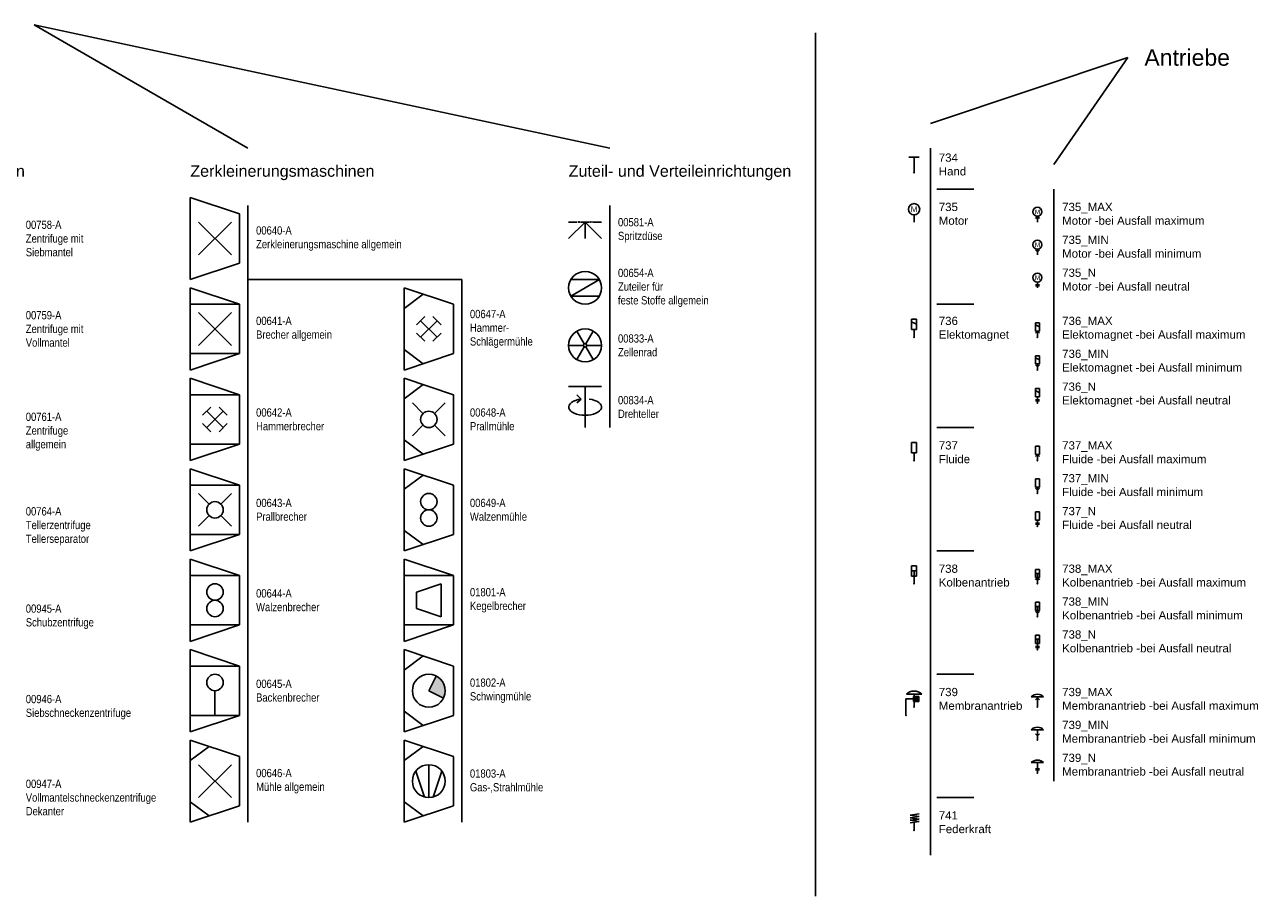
# Model space of a CAD drawing. Header units: millimetres. Extents: x 0 to 3254, y 0 to 841.
# Tile 6 of 15: x 610 to 986, y 230 to 495. Entities that reach past the tile are written whole.
import ezdxf
from ezdxf.enums import TextEntityAlignment as Align

# ---------------------------------------------------------------- set-up
doc = ezdxf.new("R2010")
doc.units = ezdxf.units.MM
doc.linetypes.add('AUSGEZOGEN', pattern=[0])
doc.layers.add('1', color=7, linetype='AUSGEZOGEN')
doc.styles.add('PLM2', font='ARIALN.TTF')
doc.styles.get("Standard").update_dxf_attribs({"font": 'arial.ttf'})
doc.styles.add('TXT', font='arial.ttf', dxfattribs={"height": 1.1})

# ---------------------------------------------------------------- blocks, each defined once
blk = doc.blocks.new('735')
at = {"color": 0, "linetype": 'ByBlock', "lineweight": -2}
blk.add_line((0, 0), (0, 1.75), dxfattribs=at)
blk.add_circle((0, 3.12), 1.38, dxfattribs=at)
at = {"color": 0, "linetype": 'ByBlock', "lineweight": -2, "style": 'TXT'}
blk.add_attdef('M', text='', height=1.38, dxfattribs=at).set_placement((0, 3.12), align=Align.MIDDLE)
blk = doc.blocks.new('734')
at = {"color": 0, "linetype": 'ByBlock', "lineweight": -2}
for p, q in [((1.25, 3.75), (-1.25, 3.75)), ((0, 0), (0, 3.75))]:
    blk.add_line(p, q, dxfattribs=at)
at = {"color": 0}
blk.add_point((0, 0), dxfattribs=at)
blk = doc.blocks.new('736')
at = {"color": 0, "linetype": 'ByBlock', "lineweight": -2}
for p, q in [((-0.625, 1.875), (-0.625, 4.375)), ((-0.625, 4.375), (0.625, 4.375)), ((-0.625, 3.75), (0.625, 3.125)), ((0.625, 4.375), (0.625, 1.875)), ((0.625, 1.875), (-0.625, 1.875)), ((0, 0), (0, 1.875))]:
    blk.add_line(p, q, dxfattribs=at)
at = {"color": 0}
blk.add_point((0, 0), dxfattribs=at)
blk = doc.blocks.new('737')
at = {"color": 0, "linetype": 'AUSGEZOGEN'}
for p, q in [((-0.625, 4.375), (0.625, 4.375)), ((-0.625, 1.875), (-0.625, 4.375)), ((0.625, 4.375), (0.625, 1.875)), ((0.625, 1.875), (-0.625, 1.875)), ((0, 0), (0, 1.875))]:
    blk.add_line(p, q, dxfattribs=at)
at = {"color": 0}
blk.add_point((0, 0), dxfattribs=at)
blk = doc.blocks.new('739_MAX')
at = {"color": 0, "linetype": 'ByBlock', "lineweight": -2}
for p, q in [((1.5, 2.5), (-1.5, 2.5)), ((-0.5, 1.75), (0, 2.25)), ((0, 0), (0, 2.5)), ((0.5, 1.75), (0, 2.25))]:
    blk.add_line(p, q, dxfattribs=at)
blk.add_arc((0, 1.04), 2.09, 44.2706, 135.7294, dxfattribs=at)
blk.add_point((0, 0), dxfattribs=at)
for tag, p in [('+', (1.25, 2.5)), ('-', (1.25, 1.25))]:
    blk.add_attdef(tag, p, '', height=1, dxfattribs=at)
blk = doc.blocks.new('739_MIN')
at = {"color": 0, "linetype": 'ByBlock', "lineweight": -2}
for p, q in [((1.5, 2.5), (-1.5, 2.5)), ((-0.5, 1.5), (0, 1)), ((0, 0), (0, 2.5)), ((0.5, 1.5), (0, 1))]:
    blk.add_line(p, q, dxfattribs=at)
blk.add_arc((0, 1.04), 2.09, 44.2706, 135.7294, dxfattribs=at)
blk.add_point((0, 0), dxfattribs=at)
for tag, p in [('+', (1.25, 2.5)), ('-', (1.25, 1.25))]:
    blk.add_attdef(tag, p, '', height=1, dxfattribs=at)
blk = doc.blocks.new('739_N')
at = {"color": 0, "linetype": 'ByBlock', "lineweight": -2}
for p, q in [((1.5, 2.5), (-1.5, 2.5)), ((-0.5, 1), (0.5, 1)), ((-0.5, 0.75), (0.5, 0.75)), ((0, 0), (0, 2.5))]:
    blk.add_line(p, q, dxfattribs=at)
blk.add_arc((0, 1.04), 2.09, 44.2706, 135.7294, dxfattribs=at)
blk.add_point((0, 0), dxfattribs=at)
for tag, p in [('+', (1.25, 2.5)), ('-', (1.25, 1.25))]:
    blk.add_attdef(tag, p, '', height=1, dxfattribs=at)
blk = doc.blocks.new('740')
at = {"color": 0, "linetype": 'ByBlock', "lineweight": -2}
for p, q in [((0, 0), (0, 4)), ((0, 4), (1.88, 4)), ((1.88, 3.37), (1.88, 4.62)), ((1.88, 4.62), (3.12, 4.62)), ((1.88, 4.62), (1.88, 4.62)), ((1.88, 3.48), (3.01, 4.62)), ((1.88, 3.66), (2.84, 4.62)), ((1.88, 3.84), (2.66, 4.62)), ((1.88, 4.01), (2.48, 4.62)), ((1.88, 4.19), (2.31, 4.62)), ((1.88, 4.37), (2.13, 4.62)), ((1.88, 4.54), (1.95, 4.62)), ((3.12, 3.37), (1.88, 3.37)), ((1.94, 3.37), (3.12, 4.56)), ((2.12, 3.37), (3.12, 4.38)), ((2.3, 3.37), (3.12, 4.2)), ((2.47, 3.37), (3.12, 4.03)), ((2.65, 3.37), (3.12, 3.85)), ((2.83, 3.37), (3.12, 3.67)), ((3, 3.37), (3.12, 3.5)), ((3.12, 4.62), (3.12, 3.37))]:
    blk.add_line(p, q, dxfattribs=at)
at = {"color": 0}
blk.add_point((0, 0), dxfattribs=at)
blk = doc.blocks.new('741')
at = {"color": 0, "linetype": 'ByBlock', "lineweight": -2}
for p, q in [((-0.96, 3.72), (1.23, 4.03)), ((1.23, 3.41), (-0.96, 3.72)), ((-0.96, 3.1), (1.23, 3.41)), ((1.23, 2.78), (-0.96, 3.1)), ((-0.96, 2.47), (1.23, 2.78)), ((1.23, 2.16), (-0.96, 2.47)), ((-0.96, 1.85), (1.23, 2.16)), ((0, 0), (0, 1.88))]:
    blk.add_line(p, q, dxfattribs=at)
at = {"color": 0}
blk.add_point((0, 0), dxfattribs=at)
blk = doc.blocks.new('735_MAX')
at = {"color": 0, "linetype": 'ByBlock', "lineweight": -2}
for p in [(-0.5, 0.9), (0, 0), (0.5, 0.9)]:
    blk.add_line(p, (0, 1.4), dxfattribs=at)
blk.add_circle((0, 2.5), 1.1, dxfattribs=at)
at = {"color": 0, "linetype": 'ByBlock', "lineweight": -2, "style": 'TXT', "flags": 8}
blk.add_attdef('M', text='', height=1.1, dxfattribs=at).set_placement((0, 2.5), align=Align.MIDDLE)
at = {"color": 0, "linetype": 'ByBlock', "lineweight": -2}
for tag, p in [('+', (1.25, 2.5)), ('-', (1.25, 1.25))]:
    blk.add_attdef(tag, p, '', height=1, dxfattribs=at)
blk = doc.blocks.new('735_MIN')
at = {"color": 0, "linetype": 'ByBlock', "lineweight": -2}
for p, q in [((-0.5, 1.25), (0, 0.75)), ((0, 0), (0, 1.4)), ((0.5, 1.25), (0, 0.75))]:
    blk.add_line(p, q, dxfattribs=at)
blk.add_circle((0, 2.5), 1.1, dxfattribs=at)
at = {"color": 0, "linetype": 'ByBlock', "lineweight": -2, "style": 'TXT', "flags": 8}
blk.add_attdef('M', text='', height=1.1, dxfattribs=at).set_placement((0, 2.5), align=Align.MIDDLE)
at = {"color": 0, "linetype": 'ByBlock', "lineweight": -2}
for tag, p in [('+', (1.25, 2.5)), ('-', (1.25, 1.25))]:
    blk.add_attdef(tag, p, '', height=1, dxfattribs=at)
blk = doc.blocks.new('735_N')
at = {"color": 0, "linetype": 'ByBlock', "lineweight": -2}
for p, q in [((-0.5, 0.75), (0.5, 0.75)), ((-0.5, 0.5), (0.5, 0.5)), ((0, 0), (0, 1.4))]:
    blk.add_line(p, q, dxfattribs=at)
blk.add_circle((0, 2.5), 1.1, dxfattribs=at)
at = {"color": 0, "linetype": 'ByBlock', "lineweight": -2, "style": 'TXT', "flags": 8}
blk.add_attdef('M', text='', height=1.1, dxfattribs=at).set_placement((0, 2.5), align=Align.MIDDLE)
at = {"color": 0, "linetype": 'ByBlock', "lineweight": -2}
for tag, p in [('+', (1.25, 2.5)), ('-', (1.25, 1.25))]:
    blk.add_attdef(tag, p, '', height=1, dxfattribs=at)
blk = doc.blocks.new('736_MAX')
at = {"color": 0, "linetype": 'ByBlock', "lineweight": -2}
for p, q in [((-0.5, 1.5), (-0.5, 3.5)), ((-0.5, 3.5), (0.5, 3.5)), ((0.5, 3.5), (0.5, 1.5)), ((-0.5, 3), (0.5, 2.5)), ((0.5, 1.5), (-0.5, 1.5)), ((-0.5, 1), (0, 1.5)), ((0, 0), (0, 1.5)), ((0.5, 1), (0, 1.5))]:
    blk.add_line(p, q, dxfattribs=at)
blk.add_point((0, 0), dxfattribs=at)
for tag, p in [('+', (0.75, 2.5)), ('-', (0.75, 1.25))]:
    blk.add_attdef(tag, p, '', height=1, dxfattribs=at)
blk = doc.blocks.new('736_MIN')
at = {"color": 0, "linetype": 'ByBlock', "lineweight": -2}
for p, q in [((-0.5, 1.5), (-0.5, 3.5)), ((-0.5, 3.5), (0.5, 3.5)), ((0.5, 3.5), (0.5, 1.5)), ((-0.5, 3), (0.5, 2.5)), ((0.5, 1.5), (-0.5, 1.5)), ((-0.5, 1.25), (0, 0.75)), ((0, 0), (0, 1.5)), ((0.5, 1.25), (0, 0.75))]:
    blk.add_line(p, q, dxfattribs=at)
blk.add_point((0, 0), dxfattribs=at)
for tag, p in [('+', (0.75, 2.5)), ('-', (0.75, 1.25))]:
    blk.add_attdef(tag, p, '', height=1, dxfattribs=at)
blk = doc.blocks.new('736_N')
at = {"color": 0, "linetype": 'ByBlock', "lineweight": -2}
for p, q in [((-0.5, 1.5), (-0.5, 3.5)), ((-0.5, 3.5), (0.5, 3.5)), ((0.5, 3.5), (0.5, 1.5)), ((-0.5, 3), (0.5, 2.5)), ((0.5, 1.5), (-0.5, 1.5)), ((-0.5, 0.75), (0.5, 0.75)), ((-0.5, 0.5), (0.5, 0.5)), ((0, 0), (0, 1.5))]:
    blk.add_line(p, q, dxfattribs=at)
blk.add_point((0, 0), dxfattribs=at)
for tag, p in [('+', (0.75, 2.5)), ('-', (0.75, 1.25))]:
    blk.add_attdef(tag, p, '', height=1, dxfattribs=at)
blk = doc.blocks.new('737_MAX')
at = {"color": 0, "linetype": 'ByBlock', "lineweight": -2}
for p, q in [((-0.5, 3.5), (0.5, 3.5)), ((-0.5, 1.5), (-0.5, 3.5)), ((0.5, 3.5), (0.5, 1.5)), ((0.5, 1.5), (-0.5, 1.5)), ((-0.5, 1), (0, 1.5)), ((0, 0), (0, 1.5)), ((0.5, 1), (0, 1.5))]:
    blk.add_line(p, q, dxfattribs=at)
blk.add_point((0, 0), dxfattribs=at)
for tag, p in [('+', (0.75, 2.5)), ('-', (0.75, 1.25))]:
    blk.add_attdef(tag, p, '', height=1, dxfattribs=at)
blk = doc.blocks.new('737_MIN')
at = {"color": 0, "linetype": 'ByBlock', "lineweight": -2}
for p, q in [((-0.5, 3.5), (0.5, 3.5)), ((-0.5, 1.5), (-0.5, 3.5)), ((0.5, 3.5), (0.5, 1.5)), ((0.5, 1.5), (-0.5, 1.5)), ((-0.5, 1.25), (0, 0.75)), ((0, 0), (0, 1.5)), ((0.5, 1.25), (0, 0.75))]:
    blk.add_line(p, q, dxfattribs=at)
blk.add_point((0, 0), dxfattribs=at)
for tag, p in [('+', (0.75, 2.5)), ('-', (0.75, 1.25))]:
    blk.add_attdef(tag, p, '', height=1, dxfattribs=at)
blk = doc.blocks.new('737_N')
at = {"color": 0, "linetype": 'ByBlock', "lineweight": -2}
for p, q in [((-0.5, 3.5), (0.5, 3.5)), ((-0.5, 1.5), (-0.5, 3.5)), ((0.5, 3.5), (0.5, 1.5)), ((0.5, 1.5), (-0.5, 1.5)), ((-0.5, 0.75), (0.5, 0.75)), ((-0.5, 0.5), (0.5, 0.5)), ((0, 0), (0, 1.5))]:
    blk.add_line(p, q, dxfattribs=at)
blk.add_point((0, 0), dxfattribs=at)
for tag, p in [('+', (0.75, 2.5)), ('-', (0.75, 1.25))]:
    blk.add_attdef(tag, p, '', height=1, dxfattribs=at)
blk = doc.blocks.new('738')
at = {"color": 0, "linetype": 'ByBlock', "lineweight": -2}
for p, q in [((-0.625, 4.375), (0.625, 4.375)), ((-0.625, 1.875), (-0.625, 4.375)), ((-0.625, 3.125), (0.625, 3.125)), ((0, 0), (0, 3.125)), ((0.625, 4.375), (0.625, 1.875)), ((0.625, 1.875), (-0.625, 1.875))]:
    blk.add_line(p, q, dxfattribs=at)
at = {"color": 0}
blk.add_point((0, 0), dxfattribs=at)
blk = doc.blocks.new('738_MAX')
at = {"color": 0, "linetype": 'ByBlock', "lineweight": -2}
for p, q in [((-0.5, 3.5), (0.5, 3.5)), ((-0.5, 1.5), (-0.5, 3.5)), ((0.5, 3.5), (0.5, 1.5)), ((-0.5, 2.5), (0.5, 2.5)), ((0.5, 1.5), (-0.5, 1.5)), ((-0.5, 1), (0, 1.5)), ((0, 0), (0, 2.5)), ((0.5, 1), (0, 1.5))]:
    blk.add_line(p, q, dxfattribs=at)
blk.add_point((0, 0), dxfattribs=at)
for tag, p in [('+', (0.75, 2.5)), ('-', (0.75, 1.25))]:
    blk.add_attdef(tag, p, '', height=1, dxfattribs=at)
blk = doc.blocks.new('738_MIN')
at = {"color": 0, "linetype": 'ByBlock', "lineweight": -2}
for p, q in [((-0.5, 3.5), (0.5, 3.5)), ((-0.5, 1.5), (-0.5, 3.5)), ((0.5, 3.5), (0.5, 1.5)), ((-0.5, 2.5), (0.5, 2.5)), ((0.5, 1.5), (-0.5, 1.5)), ((-0.5, 1.25), (0, 0.75)), ((0, 0), (0, 2.5)), ((0.5, 1.25), (0, 0.75))]:
    blk.add_line(p, q, dxfattribs=at)
blk.add_point((0, 0), dxfattribs=at)
for tag, p in [('+', (0.75, 2.5)), ('-', (0.75, 1.25))]:
    blk.add_attdef(tag, p, '', height=1, dxfattribs=at)
blk = doc.blocks.new('738_N')
at = {"color": 0, "linetype": 'ByBlock', "lineweight": -2}
for p, q in [((-0.5, 3.5), (0.5, 3.5)), ((-0.5, 1.5), (-0.5, 3.5)), ((0.5, 3.5), (0.5, 1.5)), ((-0.5, 2.5), (0.5, 2.5)), ((0.5, 1.5), (-0.5, 1.5)), ((-0.5, 0.75), (0.5, 0.75)), ((-0.5, 0.5), (0.5, 0.5)), ((0, 0), (0, 2.5))]:
    blk.add_line(p, q, dxfattribs=at)
blk.add_point((0, 0), dxfattribs=at)
for tag, p in [('+', (0.75, 2.5)), ('-', (0.75, 1.25))]:
    blk.add_attdef(tag, p, '', height=1, dxfattribs=at)
blk = doc.blocks.new('739')
at = {"color": 0, "linetype": 'ByBlock', "lineweight": -2}
for p, q in [((1.88, 3.12), (-1.88, 3.12)), ((0, 0), (0, 3.12))]:
    blk.add_line(p, q, dxfattribs=at)
blk.add_arc((0, 1.3), 2.62, 44.2706, 135.7294, dxfattribs=at)
at = {"color": 0}
blk.add_point((0, 0), dxfattribs=at)
blk = doc.blocks.new('00640-A')
at = {"color": 0, "linetype": 'ByBlock', "lineweight": -2}
for p, q in [((7.5, 7.5), (-7.5, 12.5)), ((-7.5, -12.5), (-7.5, 12.5)), ((7.5, -7.5), (7.5, 7.5)), ((7.5, 5), (7.5, 5)), ((7.5, -7.5), (-7.5, -12.5))]:
    blk.add_line(p, q, dxfattribs=at)
at = {"layer": '1', "color": 0, "linetype": 'ByBlock', "lineweight": -2}
for p, q in [((5, 5), (-5, -5)), ((5, -5), (-5, 5))]:
    blk.add_line(p, q, dxfattribs=at)
blk = doc.blocks.new('00641-A')
at = {"color": 0, "linetype": 'ByBlock', "lineweight": -2}
for p, q in [((7.5, 7.5), (-7.5, 12.5)), ((-7.5, -12.5), (-7.5, 12.5)), ((7.5, -7.5), (7.5, 7.5)), ((7.5, 5), (7.5, 5)), ((7.5, -7.5), (-7.5, -12.5))]:
    blk.add_line(p, q, dxfattribs=at)
at = {"layer": '1', "color": 0, "linetype": 'ByBlock', "lineweight": -2}
for p, q in [((7.5, 7.5), (-7.5, 7.5)), ((5, 5), (-5, -5)), ((5, -5), (-5, 5)), ((7.5, -7.5), (-7.5, -7.5))]:
    blk.add_line(p, q, dxfattribs=at)
blk = doc.blocks.new('00642-A')
at = {"color": 0, "linetype": 'ByBlock', "lineweight": -2}
for p, q in [((7.5, 7.5), (-7.5, 12.5)), ((-7.5, -12.5), (-7.5, 12.5)), ((7.5, -7.5), (7.5, 7.5)), ((7.5, 5), (7.5, 5)), ((7.5, -7.5), (-7.5, -12.5))]:
    blk.add_line(p, q, dxfattribs=at)
at = {"layer": '1', "color": 0, "linetype": 'ByBlock', "lineweight": -2}
for p, q in [((7.5, 7.5), (-7.5, 7.5)), ((-3.75, 1.25), (-1.25, 3.75)), ((2.5, 2.5), (-2.5, -2.5)), ((2.5, -2.5), (-2.5, 2.5)), ((3.75, 1.25), (1.25, 3.75)), ((-1.25, -3.75), (-3.75, -1.25)), ((1.25, -3.75), (3.75, -1.25)), ((7.5, -7.5), (-7.5, -7.5))]:
    blk.add_line(p, q, dxfattribs=at)
blk = doc.blocks.new('00643-A')
at = {"color": 0, "linetype": 'ByBlock', "lineweight": -2}
for p, q in [((7.5, 7.5), (-7.5, 12.5)), ((-7.5, -12.5), (-7.5, 12.5)), ((7.5, -7.5), (7.5, 7.5)), ((7.5, 5), (7.5, 5)), ((7.5, -7.5), (-7.5, -12.5))]:
    blk.add_line(p, q, dxfattribs=at)
at = {"layer": '1', "color": 0, "linetype": 'ByBlock', "lineweight": -2}
for p, q in [((7.5, 7.5), (-7.5, 7.5)), ((-1.77, 1.77), (-5, 5)), ((5, 5), (1.77, 1.77)), ((-1.77, -1.77), (-5, -5)), ((5, -5), (1.77, -1.77)), ((7.5, -7.5), (-7.5, -7.5))]:
    blk.add_line(p, q, dxfattribs=at)
blk.add_circle((0, 0), 2.5, dxfattribs=at)
blk = doc.blocks.new('00644-A')
at = {"color": 0, "linetype": 'ByBlock', "lineweight": -2}
for p, q in [((7.5, 7.5), (-7.5, 12.5)), ((-7.5, -12.5), (-7.5, 12.5)), ((7.5, -7.5), (7.5, 7.5)), ((7.5, 5), (7.5, 5)), ((7.5, -7.5), (-7.5, -12.5))]:
    blk.add_line(p, q, dxfattribs=at)
at = {"layer": '1', "color": 0, "linetype": 'ByBlock', "lineweight": -2}
for p, q in [((7.5, 7.5), (-7.5, 7.5)), ((7.5, -7.5), (-7.5, -7.5))]:
    blk.add_line(p, q, dxfattribs=at)
for centre in [(0, 2.5), (0, -2.5)]:
    blk.add_circle(centre, 2.5, dxfattribs=at)
blk = doc.blocks.new('00645-A')
at = {"color": 0, "linetype": 'ByBlock', "lineweight": -2}
for p, q in [((7.5, 7.5), (-7.5, 12.5)), ((-7.5, -12.5), (-7.5, 12.5)), ((7.5, -7.5), (7.5, 7.5)), ((7.5, 5), (7.5, 5)), ((7.5, -7.5), (-7.5, -12.5))]:
    blk.add_line(p, q, dxfattribs=at)
at = {"layer": '1', "color": 0, "linetype": 'ByBlock', "lineweight": -2}
for p, q in [((7.5, 7.5), (-7.5, 7.5)), ((0, -7.5), (0, 0)), ((7.5, -7.5), (-7.5, -7.5))]:
    blk.add_line(p, q, dxfattribs=at)
blk.add_circle((0, 2.5), 2.5, dxfattribs=at)
blk = doc.blocks.new('00646-A')
at = {"color": 0, "linetype": 'ByBlock', "lineweight": -2}
for p, q in [((7.5, 7.5), (-7.5, 12.5)), ((-7.5, -12.5), (-7.5, 12.5)), ((7.5, -7.5), (7.5, 7.5)), ((7.5, 5), (7.5, 5)), ((7.5, -7.5), (-7.5, -12.5))]:
    blk.add_line(p, q, dxfattribs=at)
at = {"layer": '1', "color": 0, "linetype": 'ByBlock', "lineweight": -2}
for p, q in [((-7.5, 6.25), (-1.73, 10.58)), ((5, 5), (-5, -5)), ((5, -5), (-5, 5)), ((-7.5, -6.25), (-1.73, -10.58))]:
    blk.add_line(p, q, dxfattribs=at)
blk = doc.blocks.new('00647-A')
at = {"color": 0, "linetype": 'ByBlock', "lineweight": -2}
for p, q in [((7.5, 7.5), (-7.5, 12.5)), ((-7.5, -12.5), (-7.5, 12.5)), ((7.5, -7.5), (7.5, 7.5)), ((7.5, 5), (7.5, 5)), ((7.5, -7.5), (-7.5, -12.5))]:
    blk.add_line(p, q, dxfattribs=at)
at = {"layer": '1', "color": 0, "linetype": 'ByBlock', "lineweight": -2}
for p, q in [((-7.5, 6.25), (-1.73, 10.58)), ((-3.75, 1.25), (-1.25, 3.75)), ((2.5, 2.5), (-2.5, -2.5)), ((2.5, -2.5), (-2.5, 2.5)), ((3.75, 1.25), (1.25, 3.75)), ((-1.25, -3.75), (-3.75, -1.25)), ((1.25, -3.75), (3.75, -1.25)), ((-7.5, -6.25), (-1.73, -10.58))]:
    blk.add_line(p, q, dxfattribs=at)
blk = doc.blocks.new('00648-A')
at = {"color": 0, "linetype": 'ByBlock', "lineweight": -2}
for p, q in [((7.5, 7.5), (-7.5, 12.5)), ((-7.5, -12.5), (-7.5, 12.5)), ((7.5, -7.5), (7.5, 7.5)), ((7.5, 5), (7.5, 5)), ((7.5, -7.5), (-7.5, -12.5))]:
    blk.add_line(p, q, dxfattribs=at)
at = {"layer": '1', "color": 0, "linetype": 'ByBlock', "lineweight": -2}
for p, q in [((-7.5, 6.25), (-1.73, 10.58)), ((-1.77, 1.77), (-5, 5)), ((1.77, 1.77), (5, 5)), ((-5, -5), (-1.77, -1.77)), ((5, -5), (1.77, -1.77)), ((-7.5, -6.25), (-1.73, -10.58))]:
    blk.add_line(p, q, dxfattribs=at)
blk.add_circle((0, 0), 2.5, dxfattribs=at)
blk = doc.blocks.new('00649-A')
at = {"color": 0, "linetype": 'ByBlock', "lineweight": -2}
for p, q in [((7.5, 7.5), (-7.5, 12.5)), ((-7.5, -12.5), (-7.5, 12.5)), ((7.5, -7.5), (7.5, 7.5)), ((7.5, 5), (7.5, 5)), ((7.5, -7.5), (-7.5, -12.5))]:
    blk.add_line(p, q, dxfattribs=at)
at = {"layer": '1', "color": 0, "linetype": 'ByBlock', "lineweight": -2}
for p, q in [((-7.5, 6.25), (-1.73, 10.58)), ((-7.5, -6.25), (-1.73, -10.58))]:
    blk.add_line(p, q, dxfattribs=at)
for centre in [(0, 2.5), (0, -2.5)]:
    blk.add_circle(centre, 2.5, dxfattribs=at)
blk = doc.blocks.new('01801-A')
at = {"color": 0, "linetype": 'ByBlock', "lineweight": -2}
for p, q in [((7.5, 7.5), (-7.5, 12.5)), ((-7.5, -12.5), (-7.5, 12.5)), ((7.5, -7.5), (7.5, 7.5)), ((7.5, 5), (7.5, 5)), ((7.5, -7.5), (-7.5, -12.5))]:
    blk.add_line(p, q, dxfattribs=at)
at = {"layer": '1', "color": 0, "linetype": 'ByBlock', "lineweight": -2}
for p, q in [((7.5, 7.5), (-7.5, 7.5)), ((3.75, 5), (-3.75, 2.5)), ((3.75, -5), (3.75, 5)), ((-3.75, 2.5), (-3.75, -2.5)), ((-3.75, -2.5), (3.75, -5)), ((7.5, -7.5), (-7.5, -7.5))]:
    blk.add_line(p, q, dxfattribs=at)
blk = doc.blocks.new('01802-A')
at = {"layer": '1', "linetype": 'ByBlock', "lineweight": -2}
blk.add_hatch(color=0, dxfattribs=at).paths.add_polyline_path([(0, 0), (4.47, -2.24, 0.116434), (5, 0, 0.284079), (2.24, 4.47)])
at = {"color": 0, "linetype": 'ByBlock', "lineweight": -2}
for p, q in [((7.5, 7.5), (-7.5, 12.5)), ((-7.5, -12.5), (-7.5, 12.5)), ((7.5, -7.5), (7.5, 7.5)), ((7.5, 5), (7.5, 5)), ((7.5, -7.5), (-7.5, -12.5))]:
    blk.add_line(p, q, dxfattribs=at)
at = {"layer": '1', "color": 0, "linetype": 'ByBlock', "lineweight": -2}
for p, q in [((-7.5, 6.25), (-1.73, 10.58)), ((0, 0), (2.24, 4.47)), ((0, 0), (4.47, -2.24)), ((-7.5, -6.25), (-1.73, -10.58))]:
    blk.add_line(p, q, dxfattribs=at)
blk.add_circle((0, 0), 5, dxfattribs=at)
blk = doc.blocks.new('01803-A')
at = {"color": 0, "linetype": 'ByBlock', "lineweight": -2}
for p, q in [((7.5, 7.5), (-7.5, 12.5)), ((-7.5, -12.5), (-7.5, 12.5)), ((7.5, -7.5), (7.5, 7.5)), ((7.5, 5), (7.5, 5)), ((7.5, -7.5), (-7.5, -12.5))]:
    blk.add_line(p, q, dxfattribs=at)
at = {"layer": '1', "color": 0, "linetype": 'ByBlock', "lineweight": -2}
for p, q in [((-7.5, 6.25), (-1.73, 10.58)), ((0, -5), (0, 5)), ((-1.31, -4.83), (-3.94, 3.08)), ((1.31, -4.83), (3.94, 3.08)), ((-7.5, -6.25), (-1.73, -10.58))]:
    blk.add_line(p, q, dxfattribs=at)
blk.add_circle((0, 0), 5, dxfattribs=at)
blk = doc.blocks.new('00581-A')
at = {"color": 0, "linetype": 'ByBlock', "lineweight": -2}
for p, q in [((0, 0), (-5, -5)), ((-5, 0), (-2.5, 0)), ((-1.25, 0), (1.25, 0)), ((0, 0), (5, -5)), ((0, 0), (0, -5)), ((2.5, 0), (5, 0))]:
    blk.add_line(p, q, dxfattribs=at)
for p in [(-2.104, -0.012), (-1.688, -0.012), (1.64, -0.012), (2.056, -0.012)]:
    blk.add_point(p, dxfattribs=at)
blk = doc.blocks.new('00654-A')
at = {"color": 0, "linetype": 'ByBlock', "lineweight": -2}
blk.add_circle((0, 0), 5, dxfattribs=at)
at = {"layer": '1', "color": 0, "linetype": 'ByBlock', "lineweight": -2}
for p, q in [((2.5, -4.33), (-2.5, 4.33)), ((-2.5, -4.33), (-2.5, 4.33)), ((2.5, -4.33), (2.5, 4.33))]:
    blk.add_line(p, q, dxfattribs=at)
blk = doc.blocks.new('00833-A')
at = {"color": 0, "linetype": 'ByBlock', "lineweight": -2}
blk.add_circle((0, 0), 5, dxfattribs=at)
at = {"layer": '1', "color": 0, "linetype": 'ByBlock', "lineweight": -2}
for p, q in [((-0.25, 0.43), (-2.5, 4.33)), ((0.25, 0.43), (2.5, 4.33)), ((-0.5, 0), (-5, 0)), ((0.5, 0), (5, 0)), ((-0.25, -0.43), (-2.5, -4.33)), ((0.25, -0.43), (2.5, -4.33))]:
    blk.add_line(p, q, dxfattribs=at)
blk.add_circle((0, 0), 0.5, dxfattribs=at)
blk = doc.blocks.new('00834-A')
at = {"color": 0, "linetype": 'ByBlock', "lineweight": -2}
for p, q in [((-5, 0), (5, 0)), ((0, -12.5), (0, 0)), ((-1.24, -3.83), (-2.5, -2.5)), ((-1.24, -3.83), (-2.5, -5))]:
    blk.add_line(p, q, dxfattribs=at)
blk.add_ellipse((0, -6.25), major_axis=(5, 0), ratio=0.5, start_param=1.821412, end_param=7.603366, dxfattribs=at)

msp = doc.modelspace()

# ---------------------------------------------------------------- linework, layer by layer
at = {"color": 30, "true_color": 0xf8991e}
for p, q in [((612.5, 495), (677.5, 457.5)), ((612.5, 495), (787.5, 457.5)), ((850, 492.5), (850, 230)), ((945, 485), (885, 465)), ((945, 485), (922.5, 452.5))]:
    msp.add_line(p, q, dxfattribs=at)
at = {"color": 8}
for p, q in [((885, 457.5), (885, 242.5)), ((886.88, 445), (898.12, 445)), ((922.5, 445), (922.5, 265)), ((677.5, 440), (677.5, 252.5)), ((787.5, 440), (787.5, 372.5)), ((677.5, 417.5), (742.5, 417.5)), ((742.5, 417.5), (742.5, 252.5)), ((886.88, 410), (898.12, 410)), ((886.88, 372.5), (898.12, 372.5)), ((886.88, 335), (898.12, 335)), ((886.88, 297.5), (898.12, 297.5)), ((886.88, 260), (898.12, 260))]:
    msp.add_line(p, q, dxfattribs=at)

# ---------------------------------------------------------------- block references
at = {"color": 3, "linetype": 'Continuous', "xscale": 1.25, "yscale": 1.25, "zscale": 1.25}
msp.add_blockref('734', (880, 450), dxfattribs=at)
at = {"color": 3, "linetype": 'Continuous'}
for name, p in [('00640-A', (667.5, 430)), ('00641-A', (667.5, 402.5)), ('00647-A', (732.5, 402.5)), ('00642-A', (667.5, 375)), ('00648-A', (732.5, 375)), ('00643-A', (667.5, 347.5)), ('00649-A', (732.5, 347.5)), ('00644-A', (667.5, 320)), ('01801-A', (732.5, 320)), ('00645-A', (667.5, 292.5)), ('01802-A', (732.5, 292.5)), ('00646-A', (667.5, 265)), ('01803-A', (732.5, 265))]:
    msp.add_blockref(name, p, dxfattribs=at)
at = {"color": 3, "linetype": 'Continuous', "xscale": 1.25, "yscale": 1.25, "zscale": 1.25}
msp.add_blockref('735', (880, 435), dxfattribs=at).add_auto_attribs({'M': 'M'})
at = {"color": 3}
ref = msp.add_blockref('735_MAX', (917.5, 435), dxfattribs=dict(at, xscale=1.25, yscale=1.25, zscale=1.25))
ref.add_attrib('M', 'M', dxfattribs={"color": 0, "linetype": 'ByBlock', "lineweight": -2, "height": 1.38, "style": 'TXT'}).set_placement((917.5, 438.12), align=Align.MIDDLE)
at = {"color": 4, "linetype": 'Continuous'}
for name, p in [('00581-A', (780, 435)), ('00833-A', (780, 397.5)), ('00834-A', (780, 385))]:
    msp.add_blockref(name, p, dxfattribs=at)
at = {"color": 3}
ref = msp.add_blockref('735_MIN', (917.5, 425), dxfattribs=dict(at, xscale=1.25, yscale=1.25, zscale=1.25))
ref.add_attrib('M', 'M', dxfattribs={"color": 0, "linetype": 'ByBlock', "lineweight": -2, "height": 1.38, "style": 'TXT'}).set_placement((917.5, 428.12), align=Align.MIDDLE)
at = {"color": 4, "linetype": 'Continuous', "rotation": 90}
msp.add_blockref('00654-A', (780, 415), dxfattribs=at)
at = {"color": 3}
ref = msp.add_blockref('735_N', (917.5, 415), dxfattribs=dict(at, xscale=1.25, yscale=1.25, zscale=1.25))
ref.add_attrib('M', 'M', dxfattribs={"color": 0, "linetype": 'ByBlock', "lineweight": -2, "height": 1.38, "style": 'TXT'}).set_placement((917.5, 418.12), align=Align.MIDDLE)
at = {"color": 3, "xscale": 1.25, "yscale": 1.25, "zscale": 1.25}
for name, p in [('736', (880, 400)), ('736_MAX', (917.5, 400)), ('736_MIN', (917.5, 390)), ('736_N', (917.5, 380)), ('737', (880, 362.5)), ('737_MAX', (917.5, 362.5)), ('737_MIN', (917.5, 352.5)), ('737_N', (917.5, 342.5)), ('738', (880, 325)), ('738_MAX', (917.5, 325)), ('738_MIN', (917.5, 315)), ('738_N', (917.5, 305)), ('740', (877.5, 285)), ('739', (880, 287.5)), ('739_MAX', (917.5, 287.5)), ('739_MIN', (917.5, 277.5)), ('739_N', (917.5, 267.5)), ('741', (880, 250))]:
    msp.add_blockref(name, p, dxfattribs=at)

# ---------------------------------------------------------------- texts
at = {"color": 7, "attachment_point": 4}
for s, width, heights, insert, char_height in [('Antriebe', 72.5, [13.71], (950, 485), 5), ('734\\PHand', 15, [11.85], (887.5, 452.5), 2.5), ('Zentrifugen', 65, [8.83], (585, 450), 3.5), ('\\pxt3;Zerkleinerungsmaschinen', 65.3451, [18.83], (660, 450), 3.5), ('\\pxt3;Zuteil- und Verteileinrichtungen ', 65.3451, [18.83], (775, 450), 3.5), ('735\\PMotor', 15, [11.85], (887.5, 437.5), 2.5), ('735_MAX\\PMotor -bei Ausfall maximum', 60, [11.85], (925, 437.5), 2.5), ('735_MIN\\PMotor -bei Ausfall minimum', 45.1381, [11.85], (925, 427.5), 2.5), ('735_N\\PMotor -bei Ausfall neutral', 50.3232, [11.85], (925, 417.5), 2.5), ('736\\PElektomagnet', 15, [11.85], (887.5, 402.5), 2.5), ('736_MAX\\PElektomagnet -bei Ausfall maximum', 67.5, [11.85], (925, 402.5), 2.5), ('736_MIN\\PElektomagnet -bei Ausfall minimum', 67.5, [11.85], (925, 392.5), 2.5), ('736_N\\PElektomagnet -bei Ausfall neutral', 54.644, [11.85], (925, 382.5), 2.5), ('737\\PFluide', 15, [11.85], (887.5, 365), 2.5), ('737_MAX\\PFluide -bei Ausfall maximum', 52.5, [11.85], (925, 365), 2.5), ('737_MIN\\PFluide -bei Ausfall minimum', 68.5229, [11.85], (925, 355), 2.5), ('737_N\\PFluide -bei Ausfall neutral', 52.5, [11.85], (925, 345), 2.5), ('738\\PKolbenantrieb', 15, [11.85], (887.5, 327.5), 2.5), ('738_MAX\\PKolbenantrieb -bei Ausfall maximum', 77.7822, [11.85], (925, 327.5), 2.5), ('738_MIN\\PKolbenantrieb -bei Ausfall minimum', 70, [11.85], (925, 317.5), 2.5), ('738_N\\PKolbenantrieb -bei Ausfall neutral', 67.5, [11.85], (925, 307.5), 2.5), ('739_MAX\\PMembranantrieb -bei Ausfall maximum', 61.8855, [11.85], (925, 290), 2.5), ('739\\PMembranantrieb', 15, [11.85], (887.5, 290), 2.5), ('739_MIN\\PMembranantrieb -bei Ausfall minimum', 62.2328, [11.85], (925, 280), 2.5), ('739_N\\PMembranantrieb -bei Ausfall neutral', 70, [11.85], (925, 270), 2.5), ('741\\PFederkraft', 15, [11.85], (887.5, 252.5), 2.5)]:
    msp.add_mtext_dynamic_manual_height_columns(s, width=width, gutter_width=17.5, heights=heights, dxfattribs=dict(at, insert=insert, char_height=char_height))
at = {"color": 7, "char_height": 2.5, "attachment_point": 4, "style": 'PLM2'}
for s, insert in [('00758-A^JZentrifuge mit\\PSiebmantel', (610, 430)), ('00640-A^JZerkleinerungsmaschine allgemein', (680, 430)), ('00581-A^JSpritzdüse', (790, 432.5)), ('00654-A^JZuteiler für\\Pfeste Stoffe allgemein', (790, 415)), ('00759-A^JZentrifuge mit\\PVollmantel', (610, 402.5)), ('00647-A^JHammer-\\PSchlägermühle', (745, 402.5)), ('00641-A^JBrecher allgemein', (680, 402.5)), ('00833-A^JZellenrad', (790, 397.5)), ('00834-A^JDrehteller', (790, 378.75)), ('00761-A^JZentrifuge\\Pallgemein', (610, 371.25)), ('00642-A^JHammerbrecher', (680, 375)), ('00648-A^JPrallmühle', (745, 375)), ('00643-A^JPrallbrecher', (680, 347.5)), ('00649-A^JWalzenmühle', (745, 347.5)), ('00764-A^JTellerzentrifuge\\PTellerseparator', (610, 342.5)), ('00644-A^JWalzenbrecher', (680, 320)), ('01801-A^JKegelbrecher', (745, 320)), ('00945-A^JSchubzentrifuge', (610, 315)), ('00645-A^JBackenbrecher', (680, 292.5)), ('01802-A^JSchwingmühle', (745, 292.5)), ('00946-A^JSiebschneckenzentrifuge', (610, 287.5)), ('00646-A^JMühle allgemein', (680, 265)), ('01803-A^JGas-,Strahlmühle', (745, 265)), ('00947-A^JVollmantelschneckenzentrifuge\\PDekanter', (610, 260))]:
    msp.add_mtext(s, dxfattribs=dict(at, insert=insert))

doc.saveas('drawing.dxf')
